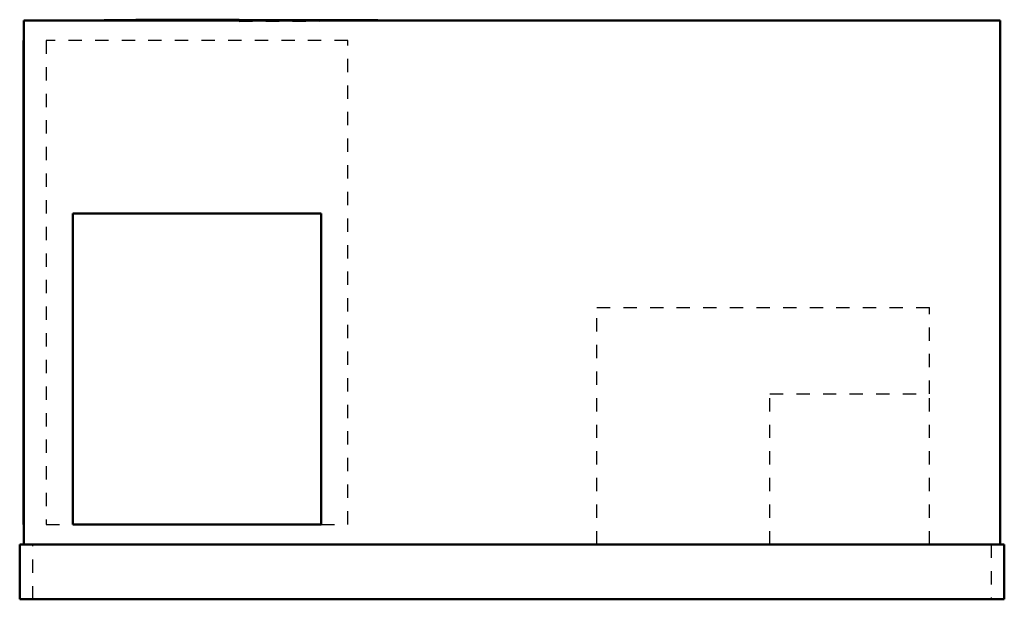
# Model space of a CAD drawing. Header units: inches. Extents: x -37 to 37, y 0 to 43.6.
import ezdxf

# ---------------------------------------------------------------- set-up
doc = ezdxf.new("R2010")
doc.units = ezdxf.units.IN
doc.header["$MEASUREMENT"] = 0
doc.linetypes.add('Dashed', pattern=[2, 1, -1])
doc.layers.add('AM_0', color=7, linetype='Continuous', lineweight=50)
doc.layers.add('AM_9', color=6, linetype='Dashed', lineweight=25)

# ---------------------------------------------------------------- blocks, each defined once
blk = doc.blocks.new('1_DSG0724DM00001S_PART8_0_in_DSG0724DM00001S_0')
at = {"layer": 'AM_0'}
for p, q in [((-37, 4.125), (37, 4.125)), ((-37, 0), (-37, 4.125)), ((37, 4.125), (37, 0)), ((37, 0), (-37, 0))]:
    blk.add_line(p, q, dxfattribs=at)
at = {"layer": 'AM_9'}
for p, q in [((-36, 0), (-36, 4.125)), ((36, 4.125), (36, 0))]:
    blk.add_line(p, q, dxfattribs=at)
blk = doc.blocks.new('2_DSG0724DM00001S_PART7_0_in_DSG0724DM00001S_0')
at = {"layer": 'AM_0'}
for p, q in [((-36.6875, 43.5), (36.6875, 43.5)), ((-36.6875, 4.125), (-36.6875, 43.5)), ((36.6875, 43.5), (36.6875, 4.125))]:
    blk.add_line(p, q, dxfattribs=at)
blk = doc.blocks.new('3_DSG0724DM00001S_PART6_0_in_DSG0724DM00001S_0')
at = {"layer": 'AM_9'}
for p, q in [((6.375, 21.9375), (31.375, 21.9375)), ((6.375, 4.125), (6.375, 21.9375)), ((31.375, 15.4375), (31.375, 21.9375))]:
    blk.add_line(p, q, dxfattribs=at)
blk = doc.blocks.new('4_DSG0724DM00001S_PART5_0_in_DSG0724DM00001S_0')
at = {"layer": 'AM_9'}
for p, q in [((19.375, 15.4375), (31.375, 15.4375)), ((19.375, 4.125), (19.375, 15.4375)), ((31.375, 4.125), (31.375, 15.4375))]:
    blk.add_line(p, q, dxfattribs=at)
blk = doc.blocks.new('5_DSG0724DM00001S_PART4_0_in_DSG0724DM00001S_0')
at = {"layer": 'AM_0'}
for p, q in [((-36.6875, 42), (-36.71875, 42)), ((-36.71875, 5.625), (-36.71875, 42)), ((-36.71875, 5.625), (-36.6875, 5.625))]:
    blk.add_line(p, q, dxfattribs=at)
blk = doc.blocks.new('6_DSG0724DM00001S_PART3_0_in_DSG0724DM00001S_0')
at = {"layer": 'AM_9'}
for p, q in [((-35, 42), (-35, 5.625)), ((-12.333, 42), (-35, 42)), ((-12.333, 5.625), (-12.333, 42)), ((-35, 5.625), (-33, 5.625)), ((-14.333, 5.625), (-12.333, 5.625))]:
    blk.add_line(p, q, dxfattribs=at)
blk = doc.blocks.new('7_DSG0724DM00001S_PART2_0_in_DSG0724DM00001S_0')
at = {"layer": 'AM_0'}
for p, q in [((-10.086, 43.52), (-20.5, 43.563)), ((-9.614, 43.509), (-10.086, 43.52))]:
    blk.add_line(p, q, dxfattribs=at)
for points in [[(-20.5, 43.563), (-28.265, 43.544), (-30.652, 43.524), (-31.282, 43.512), (-31.444, 43.506), (-31.485, 43.503), (-31.496, 43.502), (-31.499, 43.501), (-31.5, 43.501), (-31.5, 43.5), (-31.5, 43.5)], [(-9.5, 43.5), (-9.5, 43.5), (-9.5, 43.5), (-9.5, 43.5), (-9.501, 43.501), (-9.504, 43.502), (-9.514, 43.503), (-9.554, 43.506), (-9.614, 43.509)]]:
    blk.add_lwpolyline(points, dxfattribs=at)
at = {"layer": 'AM_9'}
blk.add_line((-20.5, 43.437), (-10.086, 43.48), dxfattribs=at)
blk = doc.blocks.new('8_DSG0724DM00001S_PART1_0_in_DSG0724DM00001S_0')
at = {"layer": 'AM_0'}
for p, q in [((-14.333, 29), (-33, 29)), ((-33, 29), (-33, 5.625)), ((-14.333, 5.625), (-14.333, 29)), ((-33, 5.625), (-14.333, 5.625))]:
    blk.add_line(p, q, dxfattribs=at)

msp = doc.modelspace()

# ---------------------------------------------------------------- block references
for name in ['2_DSG0724DM00001S_PART7_0_in_DSG0724DM00001S_0', '7_DSG0724DM00001S_PART2_0_in_DSG0724DM00001S_0', '5_DSG0724DM00001S_PART4_0_in_DSG0724DM00001S_0', '6_DSG0724DM00001S_PART3_0_in_DSG0724DM00001S_0', '8_DSG0724DM00001S_PART1_0_in_DSG0724DM00001S_0', '3_DSG0724DM00001S_PART6_0_in_DSG0724DM00001S_0', '4_DSG0724DM00001S_PART5_0_in_DSG0724DM00001S_0', '1_DSG0724DM00001S_PART8_0_in_DSG0724DM00001S_0']:
    msp.add_blockref(name, (0, 0))

doc.saveas('drawing.dxf')
